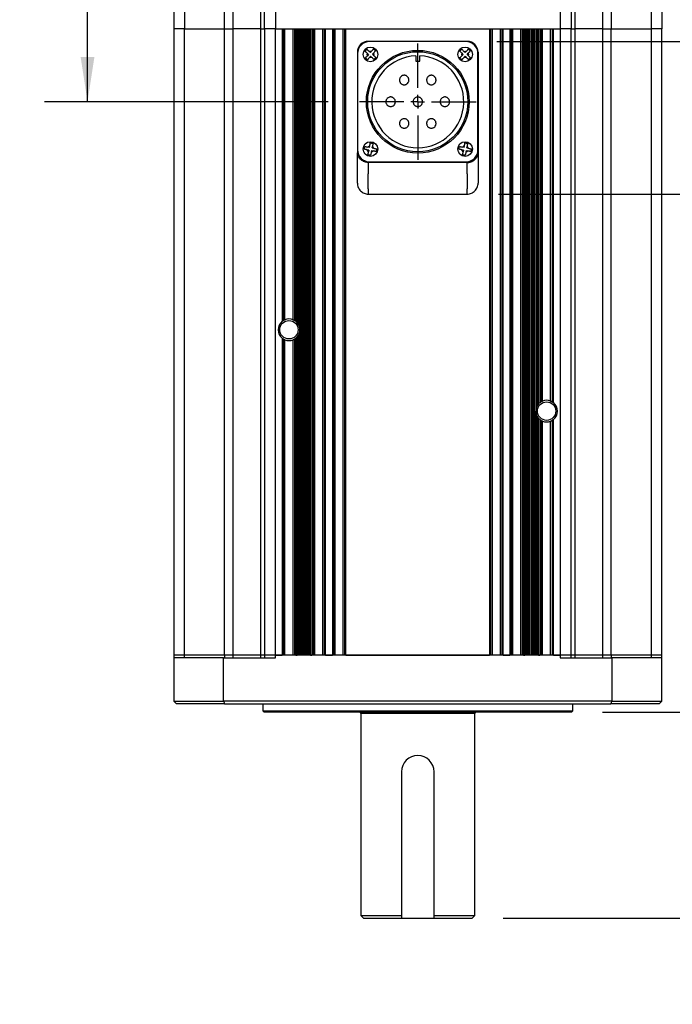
# Model space of a CAD drawing. Header units: millimetres. Extents: x 0 to 1397, y 0 to 1080.
# Tile 12 of 31: x 259 to 500, y 517 to 880. Entities that reach past the tile are written whole.
import ezdxf

# ---------------------------------------------------------------- set-up
doc = ezdxf.new("R2010")
doc.units = ezdxf.units.MM
doc.header["$LTSCALE"] = 5
doc.linetypes.add('CENTERX2', pattern=[20.32, 12.7, -2.54, 2.54, -2.54])
doc.layers.add('CENTER', color=40, linetype='CENTERX2')
doc.layers.add('DIMENSIONS', color=140, linetype='Continuous', lineweight=25)
doc.styles.add('SLDTEXTSTYLE0', font='TXT', dxfattribs={"width": 0.7})
doc.dimstyles.new('SLDDIMSTYLE0', dxfattribs={"dimtxt": 10.790039, "dimasz": 16.51, "dimexe": 0, "dimexo": 0.0625, "dimgap": 2.69751, "dimtad": 0, "dimtih": 1, "dimtoh": 1, "dimrnd": 1e-09, "dimzin": 4, "dimdsep": 46, "dimtxsty": 'SLDTEXTSTYLE0', "dimsah": 1, "dimcen": 0.09, "dimadec": 0, "dimazin": 1, "dimtfac": 1, "dimtmove": 0, "dimatfit": 0, "dimfxl": 0, "dimfrac": 2, "dimtolj": 1, "dimtzin": 12, "dimarcsym": 0})
doc.dimstyles.new('SLDDIMSTYLE11', dxfattribs={"dimtxt": 10.790039, "dimasz": 16.51, "dimexe": 0, "dimexo": 0.0625, "dimgap": 2.69751, "dimtad": 0, "dimtih": 1, "dimtoh": 1, "dimrnd": 1e-09, "dimzin": 12, "dimdsep": 46, "dimtxsty": 'SLDTEXTSTYLE0', "dimsah": 1, "dimcen": 0.09, "dimadec": 0, "dimazin": 3, "dimtfac": 1, "dimtmove": 0, "dimatfit": 0, "dimfxl": 0, "dimfrac": 2, "dimtolj": 1, "dimtzin": 12, "dimarcsym": 0})
doc.dimstyles.new('SLDDIMSTYLE12', dxfattribs={"dimtxt": 10.790039, "dimasz": 16.51, "dimexe": 0, "dimexo": 0.0625, "dimgap": 2.69751, "dimtad": 0, "dimtih": 1, "dimtoh": 1, "dimrnd": 1e-09, "dimzin": 4, "dimdsep": 46, "dimtxsty": 'SLDTEXTSTYLE0', "dimsah": 1, "dimcen": 0.09, "dimadec": 0, "dimazin": 1, "dimtol": 1, "dimtp": 0.5, "dimtm": 0.5, "dimtfac": 1, "dimtofl": 0, "dimtmove": 0, "dimatfit": 3, "dimfxl": 0, "dimfrac": 2, "dimtolj": 1, "dimarcsym": 0})
doc.dimstyles.new('SLDDIMSTYLE4', dxfattribs={"dimtxt": 10.790039, "dimasz": 16.51, "dimexe": 0, "dimexo": 0.0625, "dimgap": 2.69751, "dimtad": 0, "dimtih": 1, "dimtoh": 1, "dimrnd": 1e-09, "dimzin": 4, "dimdsep": 46, "dimtxsty": 'SLDTEXTSTYLE0', "dimsah": 1, "dimcen": 0.09, "dimadec": 0, "dimazin": 1, "dimtfac": 1, "dimtofl": 0, "dimtmove": 0, "dimatfit": 3, "dimfxl": 0, "dimfrac": 2, "dimtolj": 1, "dimtzin": 12, "dimarcsym": 0})

# ---------------------------------------------------------------- blocks, each defined once
blk = doc.blocks.new('_D_17')
at = {"layer": 'DIMENSIONS'}
for p, q in [((524.47, 624.57), (524.47, 656.32)), ((474.39, 624.57), (540.35, 624.57)), ((508.44, 586.57), (504.82, 586.57)), ((504.82, 586.57), (504.82, 569.42)), ((540.5, 586.57), (544.13, 586.57)), ((544.13, 586.57), (544.13, 569.42)), ((504.82, 569.42), (508.44, 569.42)), ((544.13, 569.42), (540.5, 569.42)), ((437.74, 548.57), (540.35, 548.57)), ((524.47, 548.57), (524.47, 516.82))]:
    blk.add_line(p, q, dxfattribs=at)
for points in [[(524.47, 624.57), (527.01, 641.08), (521.93, 641.08)], [(524.47, 548.57), (521.93, 532.06), (527.01, 532.06)]]:
    blk.add_solid(points, dxfattribs=at)
at = {"layer": 'DIMENSIONS', "char_height": 10.583, "attachment_point": 1, "style": 'SLDTEXTSTYLE0'}
for s, insert in [('76.00', (503.95, 602.63)), ('2.99', (508.44, 583.06))]:
    blk.add_mtext(s, dxfattribs=dict(at, insert=insert))
blk = doc.blocks.new('_D_18')
at = {"layer": 'DIMENSIONS'}
for p, q in [((463.24, 984.47), (614.22, 984.47)), ((598.35, 984.47), (598.35, 786.08)), ((556.03, 766.52), (552.4, 766.52)), ((552.4, 766.52), (552.4, 749.37)), ((640.67, 766.52), (644.3, 766.52)), ((644.3, 766.52), (644.3, 749.37)), ((552.4, 749.37), (556.03, 749.37)), ((644.3, 749.37), (640.67, 749.37)), ((598.35, 548.57), (598.35, 746.95)), ((437.74, 548.57), (614.22, 548.57))]:
    blk.add_line(p, q, dxfattribs=at)
for points in [[(598.35, 984.47), (595.81, 967.96), (600.89, 967.96)], [(598.35, 548.57), (600.89, 565.08), (595.81, 565.08)]]:
    blk.add_solid(points, dxfattribs=at)
at = {"layer": 'DIMENSIONS', "char_height": 10.583, "attachment_point": 1, "style": 'SLDTEXTSTYLE0'}
for s, insert in [('435.90', (551.54, 782.58)), ('±0.50', (601.55, 782.58)), ('17.16', (556.03, 763.01)), ('±0.02', (597.07, 763.01))]:
    blk.add_mtext(s, dxfattribs=dict(at, insert=insert))
blk = doc.blocks.new('_D_19')
at = {"layer": 'DIMENSIONS'}
for p, q in [((524.47, 871.87), (524.47, 903.62)), ((435.44, 871.87), (540.35, 871.87)), ((508.44, 843.74), (504.82, 843.74)), ((504.82, 843.74), (504.82, 826.59)), ((540.5, 843.74), (544.13, 843.74)), ((544.13, 843.74), (544.13, 826.59)), ((504.82, 826.59), (508.44, 826.59)), ((544.13, 826.59), (540.5, 826.59)), ((435.99, 815.62), (540.35, 815.62)), ((524.47, 815.62), (524.47, 783.87))]:
    blk.add_line(p, q, dxfattribs=at)
for points in [[(524.47, 871.87), (527.01, 888.38), (521.93, 888.38)], [(524.47, 815.62), (521.93, 799.11), (527.01, 799.11)]]:
    blk.add_solid(points, dxfattribs=at)
at = {"layer": 'DIMENSIONS', "char_height": 10.583, "attachment_point": 1, "style": 'SLDTEXTSTYLE0'}
for s, insert in [('56.25', (503.95, 859.8)), ('2.21', (508.44, 840.24))]:
    blk.add_mtext(s, dxfattribs=dict(at, insert=insert))
blk = doc.blocks.new('_D_22')
at = {"layer": 'DIMENSIONS'}
for p, q in [((376.4, 955.47), (268.6, 955.47)), ((284.47, 955.47), (284.47, 922.13)), ((268.44, 902.57), (264.82, 902.57)), ((264.82, 902.57), (264.82, 885.42)), ((300.5, 902.57), (304.13, 902.57)), ((304.13, 902.57), (304.13, 885.42)), ((264.82, 885.42), (268.44, 885.42)), ((284.47, 849.67), (284.47, 883)), ((304.13, 885.42), (300.5, 885.42)), ((373.25, 849.67), (268.6, 849.67))]:
    blk.add_line(p, q, dxfattribs=at)
for points in [[(284.47, 955.47), (281.93, 938.96), (287.01, 938.96)], [(284.47, 849.67), (287.01, 866.18), (281.93, 866.18)]]:
    blk.add_solid(points, dxfattribs=at)
at = {"layer": 'DIMENSIONS', "char_height": 10.583, "attachment_point": 1, "style": 'SLDTEXTSTYLE0'}
for s, insert in [('105.80', (259.46, 918.63)), ('4.17', (268.44, 899.06))]:
    blk.add_mtext(s, dxfattribs=dict(at, insert=insert))
blk = doc.blocks.new('SW_CENTERMARKSYMBOL_5')
at = {"layer": 'CENTER', "color": 0}
for p, q in [((0, 5.08), (0, 21.49)), ((-5.08, 0), (-21.49, 0)), ((0, 0), (-2.54, 0)), ((0, 0), (0, 2.54)), ((0, 0), (0, -2.54)), ((0, 0), (2.54, 0)), ((5.08, 0), (21.49, 0)), ((0, -5.08), (0, -21.49))]:
    blk.add_line(p, q, dxfattribs=at)

msp = doc.modelspace()

# ---------------------------------------------------------------- linework, layer by layer
for p, q in [((316.235, 883.269), (316.235, 876.569)), ((320.235, 883.269), (320.235, 876.569)), ((334.947, 876.569), (334.947, 883.269)), ((337.997, 883.269), (337.997, 876.569)), ((348.323, 876.569), (348.323, 883.269)), ((349.735, 876.569), (349.735, 883.269)), ((353.735, 883.269), (353.735, 876.569)), ((458.735, 883.269), (458.735, 876.569)), ((462.735, 883.269), (462.735, 876.569)), ((464.147, 883.269), (464.147, 876.569)), ((474.474, 876.569), (474.474, 883.269)), ((477.523, 883.269), (477.523, 876.569)), ((492.235, 883.269), (492.235, 876.569)), ((496.235, 883.269), (496.235, 876.569)), ((316.235, 876.569), (316.235, 645.569)), ((320.235, 876.569), (316.235, 876.569)), ((320.235, 645.569), (320.235, 876.569)), ((320.235, 876.569), (334.947, 876.569)), ((334.947, 645.569), (334.947, 876.569)), ((334.947, 876.569), (337.997, 876.569)), ((337.997, 876.569), (337.997, 645.569)), ((348.323, 876.569), (337.997, 876.569)), ((348.323, 645.569), (348.323, 876.569)), ((348.323, 876.569), (349.735, 876.569)), ((349.735, 876.569), (349.735, 645.569)), ((353.735, 876.569), (349.735, 876.569)), ((353.735, 645.569), (353.735, 876.569)), ((353.735, 876.569), (356.235, 876.569)), ((353.735, 876.569), (458.735, 876.569)), ((356.235, 876.569), (356.235, 768.691)), ((356.735, 769.033), (356.735, 876.569)), ((357.235, 769.277), (357.235, 876.569)), ((360.235, 769.277), (360.235, 876.569)), ((360.735, 876.569), (360.735, 769.033)), ((361.235, 768.691), (361.235, 876.569)), ((361.235, 876.569), (361.735, 876.569)), ((361.735, 768.215), (361.735, 876.569)), ((362.235, 767.505), (362.235, 876.569)), ((362.735, 765.569), (362.735, 876.569)), ((363.235, 645.569), (363.235, 876.569)), ((363.735, 645.569), (363.735, 876.569)), ((364.235, 645.569), (364.235, 876.569)), ((364.735, 645.569), (364.735, 876.569)), ((365.235, 645.569), (365.235, 876.569)), ((365.735, 645.569), (365.735, 876.569)), ((366.235, 645.569), (366.235, 876.569)), ((366.735, 645.569), (366.735, 876.569)), ((366.735, 876.569), (367.235, 876.569)), ((367.235, 876.569), (367.235, 645.569)), ((367.735, 645.569), (367.735, 876.569)), ((368.235, 645.569), (368.235, 876.569)), ((371.235, 645.569), (371.235, 876.569)), ((371.735, 876.569), (371.735, 645.569)), ((372.235, 645.569), (372.235, 876.569)), ((372.235, 876.569), (374.735, 876.569)), ((374.735, 876.569), (374.735, 645.569)), ((375.235, 645.569), (375.235, 876.569)), ((375.735, 645.569), (375.735, 876.569)), ((378.735, 645.569), (378.735, 876.569)), ((379.235, 876.569), (379.235, 645.569)), ((379.735, 876.569), (432.735, 876.569)), ((379.735, 645.569), (379.735, 876.569)), ((432.735, 876.569), (432.735, 645.569)), ((433.235, 645.569), (433.235, 876.569)), ((433.735, 645.569), (433.735, 876.569)), ((436.735, 645.569), (436.735, 876.569)), ((437.235, 876.569), (437.235, 645.569)), ((437.735, 645.569), (437.735, 876.569)), ((437.735, 876.569), (440.235, 876.569)), ((440.235, 876.569), (440.235, 645.569)), ((440.735, 645.569), (440.735, 876.569)), ((441.235, 645.569), (441.235, 876.569)), ((444.235, 645.569), (444.235, 876.569)), ((444.735, 876.569), (444.735, 645.569)), ((445.235, 876.569), (445.735, 876.569)), ((445.235, 645.569), (445.235, 876.569)), ((445.735, 645.569), (445.735, 876.569)), ((446.235, 645.569), (446.235, 876.569)), ((446.735, 645.569), (446.735, 876.569)), ((447.235, 645.569), (447.235, 876.569)), ((447.735, 645.569), (447.735, 876.569)), ((448.235, 645.569), (448.235, 876.569)), ((448.735, 645.569), (448.735, 876.569)), ((449.235, 645.569), (449.235, 876.569)), ((449.735, 876.569), (449.735, 735.569)), ((450.235, 876.569), (450.235, 737.505)), ((450.735, 738.215), (450.735, 876.569)), ((450.735, 876.569), (451.235, 876.569)), ((451.235, 876.569), (451.235, 738.691)), ((451.735, 739.033), (451.735, 876.569)), ((452.235, 739.277), (452.235, 876.569)), ((455.235, 739.277), (455.235, 876.569)), ((455.735, 876.569), (455.735, 739.033)), ((456.235, 738.691), (456.235, 876.569)), ((456.235, 876.569), (458.735, 876.569)), ((458.735, 876.569), (458.735, 645.569)), ((462.735, 876.569), (458.735, 876.569)), ((462.735, 645.569), (462.735, 876.569)), ((462.735, 876.569), (464.147, 876.569)), ((464.147, 876.569), (464.147, 645.569)), ((474.474, 876.569), (464.147, 876.569)), ((474.474, 645.569), (474.474, 876.569)), ((474.474, 876.569), (477.523, 876.569)), ((477.523, 645.569), (477.523, 876.569)), ((477.523, 876.569), (492.235, 876.569)), ((492.235, 876.569), (492.235, 645.569)), ((496.235, 876.569), (492.235, 876.569)), ((496.235, 645.569), (496.235, 876.569)), ((424.485, 871.919), (387.985, 871.919)), ((387.985, 871.835), (387.985, 871.919)), ((423.935, 871.869), (388.535, 871.869)), ((424.485, 871.835), (424.485, 871.919)), ((383.985, 867.919), (383.985, 830.826)), ((384.069, 867.919), (383.985, 867.919)), ((388.75, 867.825), (388.311, 868.221)), ((388.75, 867.825), (389.146, 868.263)), ((423.679, 867.826), (423.258, 868.24)), ((423.679, 867.826), (424.094, 868.247)), ((428.401, 867.919), (428.485, 867.919)), ((428.485, 867.919), (428.485, 830.826)), ((384.035, 867.369), (384.035, 831.969)), ((388.079, 867.083), (387.641, 867.479)), ((388.079, 867.083), (387.683, 866.645)), ((388.821, 866.413), (388.425, 865.974)), ((388.821, 866.413), (389.259, 866.016)), ((389.491, 867.154), (389.888, 867.593)), ((389.491, 867.154), (389.93, 866.758)), ((405.485, 866.602), (405.485, 864.619)), ((405.485, 864.619), (406.985, 864.619)), ((406.985, 864.619), (406.985, 866.602)), ((422.978, 867.113), (422.557, 867.527)), ((422.978, 867.113), (422.564, 866.692)), ((423.691, 866.412), (423.277, 865.99)), ((423.691, 866.412), (424.112, 865.997)), ((424.392, 867.125), (424.807, 867.546)), ((424.392, 867.125), (424.814, 866.71)), ((428.435, 831.969), (428.435, 867.369)), ((388.198, 831.825), (387.618, 831.94)), ((388.392, 832.806), (387.812, 832.921)), ((388.198, 831.825), (388.083, 831.246)), ((388.392, 832.806), (388.506, 833.386)), ((389.179, 831.631), (389.064, 831.052)), ((389.179, 831.631), (389.758, 831.517)), ((389.373, 832.612), (389.487, 833.192)), ((389.373, 832.612), (389.952, 832.498)), ((423.098, 831.825), (422.518, 831.94)), ((423.292, 832.806), (422.712, 832.921)), ((423.098, 831.825), (422.983, 831.246)), ((423.292, 832.806), (423.406, 833.386)), ((423.299, 833.312), (423.383, 833.688)), ((424.079, 831.631), (423.964, 831.052)), ((424.079, 831.631), (424.658, 831.517)), ((424.273, 832.612), (424.387, 833.192)), ((424.273, 832.612), (424.852, 832.498)), ((383.985, 830.826), (384.183, 830.826)), ((428.288, 830.826), (428.485, 830.826)), ((387.984, 827.279), (387.984, 827.503)), ((424.487, 827.279), (387.984, 827.279)), ((388.535, 827.469), (423.935, 827.469)), ((387.985, 815.619), (424.485, 815.619)), ((361.735, 645.569), (361.735, 762.923)), ((362.235, 645.569), (362.235, 763.632)), ((362.735, 645.569), (362.735, 765.569)), ((356.235, 762.446), (356.235, 645.569)), ((356.735, 645.569), (356.735, 762.105)), ((357.235, 645.569), (357.235, 761.861)), ((360.235, 645.569), (360.235, 761.861)), ((360.735, 762.105), (360.735, 645.569)), ((361.235, 645.569), (361.235, 762.446)), ((449.735, 645.569), (449.735, 735.569)), ((450.235, 645.569), (450.235, 733.632)), ((450.735, 645.569), (450.735, 732.923)), ((451.235, 732.446), (451.235, 645.569)), ((451.735, 645.569), (451.735, 732.105)), ((452.235, 645.569), (452.235, 731.861)), ((455.235, 645.569), (455.235, 731.861)), ((455.735, 732.105), (455.735, 645.569)), ((456.235, 645.569), (456.235, 732.446)), ((316.235, 645.569), (316.235, 644.569)), ((320.235, 645.569), (316.235, 645.569)), ((316.235, 644.569), (316.235, 628.569)), ((334.646, 644.569), (316.235, 644.569)), ((320.235, 644.569), (320.235, 645.569)), ((334.947, 645.569), (320.235, 645.569)), ((334.646, 628.569), (334.646, 644.569)), ((334.646, 644.569), (353.735, 644.569)), ((334.947, 645.569), (334.947, 644.569)), ((337.997, 645.569), (334.947, 645.569)), ((337.997, 645.569), (337.997, 644.569)), ((348.323, 645.569), (337.997, 645.569)), ((348.323, 644.569), (348.323, 645.569)), ((349.735, 645.569), (348.323, 645.569)), ((349.735, 645.569), (349.735, 644.569)), ((353.735, 645.569), (349.735, 645.569)), ((353.735, 644.569), (353.735, 645.569)), ((458.735, 645.569), (353.735, 645.569)), ((353.735, 645.569), (356.235, 645.569)), ((361.235, 645.569), (361.735, 645.569)), ((366.735, 645.569), (367.235, 645.569)), ((372.235, 645.569), (374.735, 645.569)), ((379.735, 645.569), (432.735, 645.569)), ((437.735, 645.569), (440.235, 645.569)), ((445.235, 645.569), (445.735, 645.569)), ((450.735, 645.569), (451.235, 645.569)), ((456.235, 645.569), (458.735, 645.569)), ((458.735, 645.569), (458.735, 644.569)), ((462.735, 645.569), (458.735, 645.569)), ((458.735, 644.569), (477.824, 644.569)), ((462.735, 644.569), (462.735, 645.569)), ((464.147, 645.569), (462.735, 645.569)), ((464.147, 645.569), (464.147, 644.569)), ((474.474, 645.569), (464.147, 645.569)), ((474.474, 644.569), (474.474, 645.569)), ((477.523, 645.569), (474.474, 645.569)), ((477.523, 645.569), (477.523, 644.569)), ((492.235, 645.569), (477.523, 645.569)), ((496.235, 644.569), (477.824, 644.569)), ((477.824, 644.569), (477.824, 628.569)), ((492.235, 645.569), (492.235, 644.569)), ((496.235, 645.569), (492.235, 645.569)), ((496.235, 644.569), (496.235, 645.569)), ((496.235, 628.569), (496.235, 644.569)), ((316.235, 628.569), (334.646, 628.569)), ((477.824, 628.569), (334.646, 628.569)), ((477.824, 628.569), (496.235, 628.569)), ((334.996, 627.569), (317.235, 627.569)), ((334.996, 627.569), (477.474, 627.569)), ((349.085, 627.569), (349.085, 625.069)), ((349.085, 625.069), (349.585, 624.569)), ((349.085, 625.069), (463.385, 625.069)), ((462.885, 624.569), (349.585, 624.569)), ((462.885, 624.569), (463.385, 625.069)), ((463.385, 625.069), (463.385, 627.569)), ((495.235, 627.569), (477.474, 627.569)), ((385.235, 624.003), (385.235, 549.569)), ((427.235, 624.003), (385.235, 624.003)), ((427.235, 549.569), (427.235, 624.003)), ((400.235, 602.569), (400.235, 548.569)), ((412.235, 548.569), (412.235, 602.569)), ((385.235, 549.569), (386.235, 548.569)), ((385.235, 549.569), (400.235, 549.569)), ((386.235, 548.569), (400.235, 548.569)), ((400.235, 548.569), (412.235, 548.569)), ((412.235, 549.569), (427.235, 549.569)), ((412.235, 548.569), (426.235, 548.569)), ((426.235, 548.569), (427.235, 549.569))]:
    msp.add_line(p, q)
for centre, radius in [((388.785, 867.119), 2.7), ((406.235, 849.669), 18.95), ((406.235, 849.669), 18.45), ((423.685, 867.119), 2.7), ((388.785, 832.219), 2.7), ((423.685, 832.219), 2.7), ((358.735, 765.569), 3.4), ((453.735, 735.569), 3.4)]:
    msp.add_circle(centre, radius)
for centre, radius, start, end in [((387.985, 867.919), 4, 90, 180), ((388.535, 867.369), 4.5, 90, 180), ((423.935, 867.369), 4.5, 0, 90), ((424.485, 867.919), 4, 0, 90), ((406.235, 849.669), 16.95, 92.53604, 87.46396), ((388.535, 831.969), 4.5, 180, 270), ((423.935, 831.969), 4.5, 270, 0), ((358.735, 765.569), 4, 128.68219, 231.31781), ((358.735, 765.569), 4, 67.97569, 112.02431), ((358.735, 765.569), 4, 41.40962, 51.31781), ((358.735, 765.569), 4, 28.95502, 41.40962), ((358.735, 765.569), 4, 0, 28.95502), ((358.735, 765.569), 4, 308.68219, 318.59038), ((358.735, 765.569), 4, 318.59038, 331.04498), ((358.735, 765.569), 4, 331.04498, 0), ((358.735, 765.569), 4, 247.97569, 292.02431), ((453.735, 735.569), 4, 151.04498, 180), ((453.735, 735.569), 4, 138.59038, 151.04498), ((453.735, 735.569), 4, 128.68219, 138.59038), ((453.735, 735.569), 4, 67.97569, 112.02431), ((453.735, 735.569), 4, 308.68219, 51.31781), ((453.735, 735.569), 4, 180, 208.95502), ((453.735, 735.569), 4, 208.95502, 221.40962), ((453.735, 735.569), 4, 221.40962, 231.31781), ((453.735, 735.569), 4, 247.97569, 292.02431), ((384.635, 624.003), 0.6, 0, 70.52878), ((427.835, 624.003), 0.6, 109.47122, 180), ((406.235, 602.569), 6, 0, 180)]:
    msp.add_arc(centre, radius, start, end)
for points, knots in [([(386.781, 868.257), (386.891, 868.379), (387.003, 868.502), (387.227, 868.75), (387.341, 868.876), (387.451, 868.998)], [0, 0, 0, 0, 0.5, 0.5, 1, 1, 1, 1]), ([(387.641, 867.479), (387.48, 867.625), (387.32, 867.77), (387.1, 867.969), (387.028, 868.033), (386.897, 868.152), (386.836, 868.207), (386.781, 868.257)], [0, 0, 0, 0, 0.5, 0.5, 0.75, 0.75, 1, 1, 1, 1]), ([(387.451, 868.998), (387.507, 868.949), (387.567, 868.894), (387.698, 868.775), (387.769, 868.711), (387.991, 868.511), (388.15, 868.367), (388.311, 868.221)], [0, 0, 0, 0, 0.25, 0.25, 0.5, 0.5, 1, 1, 1, 1]), ([(389.146, 868.263), (389.291, 868.424), (389.436, 868.584), (389.635, 868.804), (389.7, 868.876), (389.818, 869.007), (389.873, 869.068), (389.923, 869.123)], [0, 0, 0, 0, 0.5, 0.5, 0.75, 0.75, 1, 1, 1, 1]), ([(390.665, 868.453), (390.615, 868.397), (390.56, 868.337), (390.442, 868.206), (390.377, 868.135), (390.178, 867.913), (390.033, 867.754), (389.888, 867.593)], [0, 0, 0, 0, 0.25, 0.25, 0.5, 0.5, 1, 1, 1, 1]), ([(389.923, 869.123), (390.045, 869.013), (390.169, 868.901), (390.419, 868.675), (390.543, 868.563), (390.665, 868.453)], [0, 0, 0, 0, 0.5, 0.5, 1, 1, 1, 1]), ([(421.731, 868.34), (421.846, 868.457), (421.963, 868.576), (422.2, 868.817), (422.317, 868.936), (422.432, 869.053)], [0, 0, 0, 0, 0.5, 0.5, 1, 1, 1, 1]), ([(422.557, 867.527), (422.402, 867.679), (422.248, 867.831), (422.037, 868.039), (421.968, 868.106), (421.842, 868.231), (421.784, 868.288), (421.731, 868.34)], [0, 0, 0, 0, 0.5, 0.5, 0.75, 0.75, 1, 1, 1, 1]), ([(422.432, 869.053), (422.485, 869.001), (422.543, 868.944), (422.669, 868.82), (422.737, 868.752), (422.95, 868.543), (423.103, 868.392), (423.258, 868.24)], [0, 0, 0, 0, 0.25, 0.25, 0.5, 0.5, 1, 1, 1, 1]), ([(424.094, 868.247), (424.246, 868.402), (424.397, 868.556), (424.605, 868.767), (424.673, 868.836), (424.797, 868.962), (424.854, 869.02), (424.907, 869.073)], [0, 0, 0, 0, 0.5, 0.5, 0.75, 0.75, 1, 1, 1, 1]), ([(425.62, 868.372), (425.567, 868.319), (425.51, 868.261), (425.386, 868.135), (425.319, 868.067), (425.11, 867.854), (424.959, 867.701), (424.807, 867.546)], [0, 0, 0, 0, 0.25, 0.25, 0.5, 0.5, 1, 1, 1, 1]), ([(424.907, 869.073), (425.024, 868.958), (425.143, 868.841), (425.381, 868.607), (425.502, 868.488), (425.62, 868.372)], [0, 0, 0, 0, 0.5, 0.5, 1, 1, 1, 1]), ([(386.906, 865.785), (386.955, 865.84), (387.01, 865.901), (387.129, 866.032), (387.193, 866.103), (387.393, 866.324), (387.537, 866.484), (387.683, 866.645)], [0, 0, 0, 0, 0.25, 0.25, 0.5, 0.5, 1, 1, 1, 1]), ([(387.647, 865.114), (387.525, 865.225), (387.402, 865.336), (387.151, 865.563), (387.027, 865.675), (386.906, 865.785)], [0, 0, 0, 0, 0.5, 0.5, 1, 1, 1, 1]), ([(388.425, 865.974), (388.279, 865.813), (388.134, 865.653), (387.935, 865.433), (387.871, 865.362), (387.752, 865.23), (387.697, 865.17), (387.647, 865.114)], [0, 0, 0, 0, 0.5, 0.5, 0.75, 0.75, 1, 1, 1, 1]), ([(390.119, 865.239), (390.064, 865.289), (390.003, 865.344), (389.872, 865.462), (389.801, 865.527), (389.58, 865.726), (389.42, 865.871), (389.259, 866.016)], [0, 0, 0, 0, 0.25, 0.25, 0.5, 0.5, 1, 1, 1, 1]), ([(389.93, 866.758), (390.091, 866.613), (390.251, 866.468), (390.471, 866.269), (390.542, 866.204), (390.674, 866.086), (390.734, 866.031), (390.79, 865.981)], [0, 0, 0, 0, 0.5, 0.5, 0.75, 0.75, 1, 1, 1, 1]), ([(390.79, 865.981), (390.679, 865.858), (390.568, 865.735), (390.343, 865.487), (390.23, 865.361), (390.119, 865.239)], [0, 0, 0, 0, 0.5, 0.5, 1, 1, 1, 1]), ([(421.751, 865.865), (421.803, 865.918), (421.86, 865.977), (421.984, 866.102), (422.052, 866.171), (422.261, 866.383), (422.412, 866.537), (422.564, 866.692)], [0, 0, 0, 0, 0.25, 0.25, 0.5, 0.5, 1, 1, 1, 1]), ([(422.464, 865.164), (422.346, 865.28), (422.228, 865.396), (421.989, 865.631), (421.868, 865.75), (421.751, 865.865)], [0, 0, 0, 0, 0.5, 0.5, 1, 1, 1, 1]), ([(423.277, 865.99), (423.125, 865.836), (422.973, 865.682), (422.765, 865.47), (422.698, 865.402), (422.573, 865.275), (422.516, 865.217), (422.464, 865.164)], [0, 0, 0, 0, 0.5, 0.5, 0.75, 0.75, 1, 1, 1, 1]), ([(424.939, 865.184), (424.886, 865.237), (424.827, 865.294), (424.702, 865.418), (424.633, 865.485), (424.421, 865.694), (424.267, 865.845), (424.112, 865.997)], [0, 0, 0, 0, 0.25, 0.25, 0.5, 0.5, 1, 1, 1, 1]), ([(424.814, 866.71), (424.968, 866.558), (425.122, 866.407), (425.334, 866.199), (425.402, 866.131), (425.529, 866.007), (425.587, 865.95), (425.64, 865.897)], [0, 0, 0, 0, 0.5, 0.5, 0.75, 0.75, 1, 1, 1, 1]), ([(425.64, 865.897), (425.525, 865.78), (425.408, 865.661), (425.171, 865.421), (425.054, 865.302), (424.939, 865.184)], [0, 0, 0, 0, 0.5, 0.5, 1, 1, 1, 1]), ([(399.485, 857.669), (399.485, 857.784), (399.497, 857.898), (399.541, 858.123), (399.575, 858.234), (399.706, 858.551), (399.837, 858.746), (400.159, 859.068), (400.354, 859.198), (400.671, 859.329), (400.782, 859.363), (401.006, 859.408), (401.12, 859.419), (401.349, 859.419), (401.465, 859.407), (401.688, 859.363), (401.797, 859.33), (402.011, 859.242), (402.112, 859.188), (402.301, 859.061), (402.391, 858.988), (402.553, 858.826), (402.626, 858.738), (402.753, 858.548), (402.808, 858.445), (402.939, 858.129), (402.985, 857.9), (402.985, 857.553), (402.974, 857.439), (402.929, 857.214), (402.895, 857.103), (402.764, 856.787), (402.633, 856.592), (402.311, 856.27), (402.116, 856.139), (401.8, 856.008), (401.688, 855.975), (401.464, 855.93), (401.351, 855.919), (401.121, 855.919), (401.006, 855.93), (400.782, 855.975), (400.673, 856.008), (400.46, 856.096), (400.359, 856.15), (400.169, 856.276), (400.079, 856.35), (399.917, 856.512), (399.845, 856.6), (399.718, 856.79), (399.663, 856.893), (399.531, 857.209), (399.485, 857.438), (399.485, 857.669)], [0, 0, 0, 0, 0.03125, 0.03125, 0.0625, 0.0625, 0.125, 0.125, 0.1875, 0.1875, 0.21875, 0.21875, 0.25, 0.25, 0.28125, 0.28125, 0.3125, 0.3125, 0.34375, 0.34375, 0.375, 0.375, 0.40625, 0.40625, 0.4375, 0.4375, 0.5, 0.5, 0.53125, 0.53125, 0.5625, 0.5625, 0.625, 0.625, 0.6875, 0.6875, 0.71875, 0.71875, 0.75, 0.75, 0.78125, 0.78125, 0.8125, 0.8125, 0.84375, 0.84375, 0.875, 0.875, 0.90625, 0.90625, 0.9375, 0.9375, 1, 1, 1, 1]), ([(409.485, 857.669), (409.485, 857.784), (409.497, 857.898), (409.541, 858.123), (409.575, 858.234), (409.706, 858.551), (409.837, 858.746), (410.159, 859.068), (410.354, 859.198), (410.671, 859.329), (410.782, 859.363), (411.006, 859.408), (411.12, 859.419), (411.349, 859.419), (411.465, 859.407), (411.688, 859.363), (411.797, 859.33), (412.011, 859.242), (412.112, 859.188), (412.301, 859.061), (412.391, 858.988), (412.553, 858.826), (412.626, 858.738), (412.753, 858.548), (412.808, 858.445), (412.939, 858.129), (412.985, 857.9), (412.985, 857.553), (412.974, 857.439), (412.929, 857.214), (412.895, 857.103), (412.764, 856.787), (412.633, 856.592), (412.311, 856.27), (412.116, 856.139), (411.8, 856.008), (411.688, 855.975), (411.464, 855.93), (411.351, 855.919), (411.121, 855.919), (411.006, 855.93), (410.782, 855.975), (410.673, 856.008), (410.46, 856.096), (410.359, 856.15), (410.169, 856.276), (410.079, 856.35), (409.917, 856.512), (409.845, 856.6), (409.718, 856.79), (409.663, 856.893), (409.531, 857.209), (409.485, 857.438), (409.485, 857.669)], [0, 0, 0, 0, 0.03125, 0.03125, 0.0625, 0.0625, 0.125, 0.125, 0.1875, 0.1875, 0.21875, 0.21875, 0.25, 0.25, 0.28125, 0.28125, 0.3125, 0.3125, 0.34375, 0.34375, 0.375, 0.375, 0.40625, 0.40625, 0.4375, 0.4375, 0.5, 0.5, 0.53125, 0.53125, 0.5625, 0.5625, 0.625, 0.625, 0.6875, 0.6875, 0.71875, 0.71875, 0.75, 0.75, 0.78125, 0.78125, 0.8125, 0.8125, 0.84375, 0.84375, 0.875, 0.875, 0.90625, 0.90625, 0.9375, 0.9375, 1, 1, 1, 1]), ([(394.485, 849.669), (394.485, 849.784), (394.497, 849.898), (394.541, 850.123), (394.575, 850.234), (394.706, 850.551), (394.837, 850.746), (395.159, 851.068), (395.354, 851.198), (395.671, 851.329), (395.782, 851.363), (396.006, 851.408), (396.12, 851.419), (396.349, 851.419), (396.465, 851.407), (396.688, 851.363), (396.797, 851.33), (397.011, 851.242), (397.112, 851.188), (397.301, 851.061), (397.391, 850.988), (397.553, 850.826), (397.626, 850.738), (397.753, 850.548), (397.808, 850.445), (397.939, 850.129), (397.985, 849.9), (397.985, 849.553), (397.974, 849.439), (397.929, 849.214), (397.895, 849.103), (397.764, 848.787), (397.633, 848.592), (397.311, 848.27), (397.116, 848.139), (396.8, 848.008), (396.688, 847.975), (396.464, 847.93), (396.351, 847.919), (396.121, 847.919), (396.006, 847.93), (395.782, 847.975), (395.673, 848.008), (395.46, 848.096), (395.359, 848.15), (395.169, 848.276), (395.079, 848.35), (394.917, 848.512), (394.845, 848.6), (394.718, 848.79), (394.663, 848.893), (394.531, 849.209), (394.485, 849.438), (394.485, 849.669)], [0, 0, 0, 0, 0.03125, 0.03125, 0.0625, 0.0625, 0.125, 0.125, 0.1875, 0.1875, 0.21875, 0.21875, 0.25, 0.25, 0.28125, 0.28125, 0.3125, 0.3125, 0.34375, 0.34375, 0.375, 0.375, 0.40625, 0.40625, 0.4375, 0.4375, 0.5, 0.5, 0.53125, 0.53125, 0.5625, 0.5625, 0.625, 0.625, 0.6875, 0.6875, 0.71875, 0.71875, 0.75, 0.75, 0.78125, 0.78125, 0.8125, 0.8125, 0.84375, 0.84375, 0.875, 0.875, 0.90625, 0.90625, 0.9375, 0.9375, 1, 1, 1, 1]), ([(404.485, 849.669), (404.485, 849.784), (404.497, 849.898), (404.541, 850.123), (404.575, 850.234), (404.706, 850.551), (404.837, 850.746), (405.159, 851.068), (405.354, 851.198), (405.671, 851.329), (405.782, 851.363), (406.006, 851.408), (406.12, 851.419), (406.349, 851.419), (406.465, 851.407), (406.688, 851.363), (406.797, 851.33), (407.011, 851.242), (407.112, 851.188), (407.301, 851.061), (407.391, 850.988), (407.553, 850.826), (407.626, 850.738), (407.753, 850.548), (407.808, 850.445), (407.939, 850.129), (407.985, 849.9), (407.985, 849.553), (407.974, 849.439), (407.929, 849.214), (407.895, 849.103), (407.764, 848.787), (407.633, 848.592), (407.311, 848.27), (407.116, 848.139), (406.8, 848.008), (406.688, 847.975), (406.464, 847.93), (406.351, 847.919), (406.121, 847.919), (406.006, 847.93), (405.782, 847.975), (405.673, 848.008), (405.46, 848.096), (405.359, 848.15), (405.169, 848.276), (405.079, 848.35), (404.917, 848.512), (404.845, 848.6), (404.718, 848.79), (404.663, 848.893), (404.531, 849.209), (404.485, 849.438), (404.485, 849.669)], [0, 0, 0, 0, 0.03125, 0.03125, 0.0625, 0.0625, 0.125, 0.125, 0.1875, 0.1875, 0.21875, 0.21875, 0.25, 0.25, 0.28125, 0.28125, 0.3125, 0.3125, 0.34375, 0.34375, 0.375, 0.375, 0.40625, 0.40625, 0.4375, 0.4375, 0.5, 0.5, 0.53125, 0.53125, 0.5625, 0.5625, 0.625, 0.625, 0.6875, 0.6875, 0.71875, 0.71875, 0.75, 0.75, 0.78125, 0.78125, 0.8125, 0.8125, 0.84375, 0.84375, 0.875, 0.875, 0.90625, 0.90625, 0.9375, 0.9375, 1, 1, 1, 1]), ([(414.485, 849.669), (414.485, 849.784), (414.497, 849.898), (414.541, 850.123), (414.575, 850.234), (414.706, 850.551), (414.837, 850.746), (415.159, 851.068), (415.354, 851.198), (415.671, 851.329), (415.782, 851.363), (416.006, 851.408), (416.12, 851.419), (416.349, 851.419), (416.465, 851.407), (416.688, 851.363), (416.797, 851.33), (417.011, 851.242), (417.112, 851.188), (417.301, 851.061), (417.391, 850.988), (417.553, 850.826), (417.626, 850.738), (417.753, 850.548), (417.808, 850.445), (417.939, 850.129), (417.985, 849.9), (417.985, 849.553), (417.974, 849.439), (417.929, 849.214), (417.895, 849.103), (417.764, 848.787), (417.633, 848.592), (417.311, 848.27), (417.116, 848.139), (416.8, 848.008), (416.688, 847.975), (416.464, 847.93), (416.351, 847.919), (416.121, 847.919), (416.006, 847.93), (415.782, 847.975), (415.673, 848.008), (415.46, 848.096), (415.359, 848.15), (415.169, 848.276), (415.079, 848.35), (414.917, 848.512), (414.845, 848.6), (414.718, 848.79), (414.663, 848.893), (414.531, 849.209), (414.485, 849.438), (414.485, 849.669)], [0, 0, 0, 0, 0.03125, 0.03125, 0.0625, 0.0625, 0.125, 0.125, 0.1875, 0.1875, 0.21875, 0.21875, 0.25, 0.25, 0.28125, 0.28125, 0.3125, 0.3125, 0.34375, 0.34375, 0.375, 0.375, 0.40625, 0.40625, 0.4375, 0.4375, 0.5, 0.5, 0.53125, 0.53125, 0.5625, 0.5625, 0.625, 0.625, 0.6875, 0.6875, 0.71875, 0.71875, 0.75, 0.75, 0.78125, 0.78125, 0.8125, 0.8125, 0.84375, 0.84375, 0.875, 0.875, 0.90625, 0.90625, 0.9375, 0.9375, 1, 1, 1, 1]), ([(399.485, 841.669), (399.485, 841.784), (399.497, 841.898), (399.541, 842.123), (399.575, 842.234), (399.706, 842.551), (399.837, 842.746), (400.159, 843.068), (400.354, 843.198), (400.671, 843.329), (400.782, 843.363), (401.006, 843.408), (401.12, 843.419), (401.349, 843.419), (401.465, 843.407), (401.688, 843.363), (401.797, 843.33), (402.011, 843.242), (402.112, 843.188), (402.301, 843.061), (402.391, 842.988), (402.553, 842.826), (402.626, 842.738), (402.753, 842.548), (402.808, 842.445), (402.939, 842.129), (402.985, 841.9), (402.985, 841.553), (402.974, 841.439), (402.929, 841.214), (402.895, 841.103), (402.764, 840.787), (402.633, 840.592), (402.311, 840.27), (402.116, 840.139), (401.8, 840.008), (401.688, 839.975), (401.464, 839.93), (401.351, 839.919), (401.121, 839.919), (401.006, 839.93), (400.782, 839.975), (400.673, 840.008), (400.46, 840.096), (400.359, 840.15), (400.169, 840.276), (400.079, 840.35), (399.917, 840.512), (399.845, 840.6), (399.718, 840.79), (399.663, 840.893), (399.531, 841.209), (399.485, 841.438), (399.485, 841.669)], [0, 0, 0, 0, 0.03125, 0.03125, 0.0625, 0.0625, 0.125, 0.125, 0.1875, 0.1875, 0.21875, 0.21875, 0.25, 0.25, 0.28125, 0.28125, 0.3125, 0.3125, 0.34375, 0.34375, 0.375, 0.375, 0.40625, 0.40625, 0.4375, 0.4375, 0.5, 0.5, 0.53125, 0.53125, 0.5625, 0.5625, 0.625, 0.625, 0.6875, 0.6875, 0.71875, 0.71875, 0.75, 0.75, 0.78125, 0.78125, 0.8125, 0.8125, 0.84375, 0.84375, 0.875, 0.875, 0.90625, 0.90625, 0.9375, 0.9375, 1, 1, 1, 1]), ([(409.485, 841.669), (409.485, 841.784), (409.497, 841.898), (409.541, 842.123), (409.575, 842.234), (409.706, 842.551), (409.837, 842.746), (410.159, 843.068), (410.354, 843.198), (410.671, 843.329), (410.782, 843.363), (411.006, 843.408), (411.12, 843.419), (411.349, 843.419), (411.465, 843.407), (411.688, 843.363), (411.797, 843.33), (412.011, 843.242), (412.112, 843.188), (412.301, 843.061), (412.391, 842.988), (412.553, 842.826), (412.626, 842.738), (412.753, 842.548), (412.808, 842.445), (412.939, 842.129), (412.985, 841.9), (412.985, 841.553), (412.974, 841.439), (412.929, 841.214), (412.895, 841.103), (412.764, 840.787), (412.633, 840.592), (412.311, 840.27), (412.116, 840.139), (411.8, 840.008), (411.688, 839.975), (411.464, 839.93), (411.351, 839.919), (411.121, 839.919), (411.006, 839.93), (410.782, 839.975), (410.673, 840.008), (410.46, 840.096), (410.359, 840.15), (410.169, 840.276), (410.079, 840.35), (409.917, 840.512), (409.845, 840.6), (409.718, 840.79), (409.663, 840.893), (409.531, 841.209), (409.485, 841.438), (409.485, 841.669)], [0, 0, 0, 0, 0.03125, 0.03125, 0.0625, 0.0625, 0.125, 0.125, 0.1875, 0.1875, 0.21875, 0.21875, 0.25, 0.25, 0.28125, 0.28125, 0.3125, 0.3125, 0.34375, 0.34375, 0.375, 0.375, 0.40625, 0.40625, 0.4375, 0.4375, 0.5, 0.5, 0.53125, 0.53125, 0.5625, 0.5625, 0.625, 0.625, 0.6875, 0.6875, 0.71875, 0.71875, 0.75, 0.75, 0.78125, 0.78125, 0.8125, 0.8125, 0.84375, 0.84375, 0.875, 0.875, 0.90625, 0.90625, 0.9375, 0.9375, 1, 1, 1, 1]), ([(386.481, 832.165), (386.513, 832.327), (386.545, 832.49), (386.61, 832.818), (386.643, 832.984), (386.675, 833.146)], [0, 0, 0, 0, 0.5, 0.5, 1, 1, 1, 1]), ([(387.618, 831.94), (387.405, 831.982), (387.194, 832.024), (386.902, 832.081), (386.808, 832.1), (386.634, 832.135), (386.554, 832.15), (386.481, 832.165)], [0, 0, 0, 0, 0.5, 0.5, 0.75, 0.75, 1, 1, 1, 1]), ([(386.675, 833.146), (386.748, 833.131), (386.828, 833.116), (387.001, 833.081), (387.096, 833.063), (387.388, 833.005), (387.599, 832.963), (387.812, 832.921)], [0, 0, 0, 0, 0.25, 0.25, 0.5, 0.5, 1, 1, 1, 1]), ([(388.506, 833.386), (388.548, 833.599), (388.59, 833.81), (388.648, 834.102), (388.667, 834.196), (388.701, 834.37), (388.717, 834.45), (388.731, 834.523)], [0, 0, 0, 0, 0.5, 0.5, 0.75, 0.75, 1, 1, 1, 1]), ([(388.731, 834.523), (388.893, 834.491), (389.056, 834.459), (389.387, 834.393), (389.551, 834.361), (389.712, 834.329)], [0, 0, 0, 0, 0.5, 0.5, 1, 1, 1, 1]), ([(389.712, 834.329), (389.698, 834.256), (389.682, 834.176), (389.648, 834.003), (389.629, 833.908), (389.571, 833.616), (389.529, 833.405), (389.487, 833.192)], [0, 0, 0, 0, 0.25, 0.25, 0.5, 0.5, 1, 1, 1, 1]), ([(390.895, 831.292), (390.822, 831.306), (390.742, 831.322), (390.569, 831.356), (390.475, 831.375), (390.182, 831.433), (389.971, 831.475), (389.758, 831.517)], [0, 0, 0, 0, 0.25, 0.25, 0.5, 0.5, 1, 1, 1, 1]), ([(389.952, 832.498), (390.165, 832.456), (390.377, 832.414), (390.668, 832.356), (390.762, 832.337), (390.936, 832.303), (391.017, 832.287), (391.089, 832.273)], [0, 0, 0, 0, 0.5, 0.5, 0.75, 0.75, 1, 1, 1, 1]), ([(391.089, 832.273), (391.057, 832.111), (391.025, 831.948), (390.96, 831.62), (390.927, 831.453), (390.895, 831.292)], [0, 0, 0, 0, 0.5, 0.5, 1, 1, 1, 1]), ([(421.381, 832.165), (421.413, 832.327), (421.445, 832.49), (421.51, 832.818), (421.543, 832.984), (421.575, 833.146)], [0, 0, 0, 0, 0.5, 0.5, 1, 1, 1, 1]), ([(422.518, 831.94), (422.305, 831.982), (422.094, 832.024), (421.802, 832.081), (421.708, 832.1), (421.534, 832.135), (421.454, 832.15), (421.381, 832.165)], [0, 0, 0, 0, 0.5, 0.5, 0.75, 0.75, 1, 1, 1, 1]), ([(421.575, 833.146), (421.648, 833.131), (421.728, 833.116), (421.901, 833.081), (421.996, 833.063), (422.288, 833.005), (422.499, 832.963), (422.712, 832.921)], [0, 0, 0, 0, 0.25, 0.25, 0.5, 0.5, 1, 1, 1, 1]), ([(423.406, 833.386), (423.448, 833.599), (423.49, 833.81), (423.548, 834.102), (423.567, 834.196), (423.601, 834.37), (423.617, 834.45), (423.631, 834.523)], [0, 0, 0, 0, 0.5, 0.5, 0.75, 0.75, 1, 1, 1, 1]), ([(423.631, 834.523), (423.793, 834.491), (423.956, 834.459), (424.287, 834.393), (424.451, 834.361), (424.612, 834.329)], [0, 0, 0, 0, 0.5, 0.5, 1, 1, 1, 1]), ([(424.612, 834.329), (424.598, 834.256), (424.582, 834.176), (424.548, 834.003), (424.529, 833.908), (424.471, 833.616), (424.429, 833.405), (424.387, 833.192)], [0, 0, 0, 0, 0.25, 0.25, 0.5, 0.5, 1, 1, 1, 1]), ([(425.795, 831.292), (425.722, 831.306), (425.642, 831.322), (425.469, 831.356), (425.375, 831.375), (425.082, 831.433), (424.871, 831.475), (424.658, 831.517)], [0, 0, 0, 0, 0.25, 0.25, 0.5, 0.5, 1, 1, 1, 1]), ([(424.852, 832.498), (425.065, 832.456), (425.277, 832.414), (425.568, 832.356), (425.662, 832.337), (425.836, 832.303), (425.917, 832.287), (425.989, 832.273)], [0, 0, 0, 0, 0.5, 0.5, 0.75, 0.75, 1, 1, 1, 1]), ([(425.989, 832.273), (425.957, 832.111), (425.925, 831.948), (425.86, 831.62), (425.827, 831.453), (425.795, 831.292)], [0, 0, 0, 0, 0.5, 0.5, 1, 1, 1, 1]), ([(387.984, 827.279), (387.504, 827.279), (387.032, 827.36), (386.35, 827.603), (386.132, 827.702), (385.715, 827.938), (385.513, 828.076), (385.136, 828.386), (384.962, 828.557), (384.646, 828.932), (384.502, 829.139), (384.26, 829.578), (384.162, 829.811), (384.024, 830.303), (383.985, 830.565), (383.985, 830.826)], [0, 0, 0, 0, 0.25, 0.25, 0.375, 0.375, 0.5, 0.5, 0.625, 0.625, 0.75, 0.75, 0.875, 0.875, 1, 1, 1, 1]), ([(387.858, 830.109), (387.873, 830.182), (387.888, 830.262), (387.923, 830.435), (387.941, 830.529), (387.999, 830.822), (388.041, 831.033), (388.083, 831.246)], [0, 0, 0, 0, 0.25, 0.25, 0.5, 0.5, 1, 1, 1, 1]), ([(388.839, 829.915), (388.678, 829.946), (388.514, 829.979), (388.183, 830.044), (388.019, 830.077), (387.858, 830.109)], [0, 0, 0, 0, 0.5, 0.5, 1, 1, 1, 1]), ([(389.064, 831.052), (389.022, 830.839), (388.98, 830.627), (388.923, 830.336), (388.904, 830.242), (388.869, 830.068), (388.854, 829.987), (388.839, 829.915)], [0, 0, 0, 0, 0.5, 0.5, 0.75, 0.75, 1, 1, 1, 1]), ([(422.758, 830.109), (422.773, 830.182), (422.788, 830.262), (422.823, 830.435), (422.841, 830.529), (422.899, 830.822), (422.941, 831.033), (422.983, 831.246)], [0, 0, 0, 0, 0.25, 0.25, 0.5, 0.5, 1, 1, 1, 1]), ([(423.739, 829.915), (423.578, 829.946), (423.414, 829.979), (423.083, 830.044), (422.919, 830.077), (422.758, 830.109)], [0, 0, 0, 0, 0.5, 0.5, 1, 1, 1, 1]), ([(423.964, 831.052), (423.922, 830.839), (423.88, 830.627), (423.823, 830.336), (423.804, 830.242), (423.769, 830.068), (423.754, 829.987), (423.739, 829.915)], [0, 0, 0, 0, 0.5, 0.5, 0.75, 0.75, 1, 1, 1, 1]), ([(424.487, 827.279), (424.544, 827.279), (424.606, 827.28), (424.726, 827.285), (424.785, 827.289), (424.963, 827.305), (425.081, 827.32), (425.433, 827.381), (425.667, 827.442), (426.119, 827.602), (426.337, 827.701), (426.756, 827.938), (426.958, 828.076), (427.521, 828.539), (427.848, 828.92), (428.211, 829.578), (428.311, 829.817), (428.448, 830.309), (428.485, 830.564), (428.485, 830.826)], [0, 0, 0, 0, 0.03125, 0.03125, 0.0625, 0.0625, 0.125, 0.125, 0.25, 0.25, 0.375, 0.375, 0.5, 0.5, 0.75, 0.75, 0.875, 0.875, 1, 1, 1, 1]), ([(428.485, 830.826), (428.485, 830.672), (428.485, 830.364), (428.485, 829.911), (428.485, 829.465), (428.485, 829.028), (428.485, 828.597), (428.485, 828.174), (428.485, 827.759), (428.485, 827.352), (428.485, 826.49), (428.485, 825.24), (428.485, 823.728), (428.485, 822.399), (428.485, 821.489), (428.485, 820.889), (428.485, 820.52), (428.485, 820.185), (428.485, 819.881), (428.485, 819.706), (428.485, 819.619)], [0, 0, 0, 0, 0.0278859, 0.0557423, 0.0835776, 0.1114004, 0.1392193, 0.1670428, 0.1948795, 0.2227379, 0.2506266, 0.3751917, 0.499789, 0.6244146, 0.7490547, 0.7992856, 0.8494455, 0.8995845, 0.9497526, 1, 1, 1, 1]), ([(387.984, 827.279), (387.982, 827.119), (387.98, 826.842), (387.976, 826.497), (387.974, 826.28), (387.972, 825.993), (387.97, 825.596), (387.969, 825.054), (387.969, 824.525), (387.97, 824.089), (387.972, 823.758), (387.974, 823.533), (387.976, 823.35), (387.977, 823.209), (387.98, 823.11), (387.981, 823.05), (387.984, 823.023), (387.985, 823.016)], [0, 0, 0, 0, 0.10439464, 0.1808438, 0.22934704, 0.24990407, 0.37386918, 0.49996238, 0.62708013, 0.74984469, 0.81615887, 0.8722795, 0.91820665, 0.95394052, 0.97948157, 0.99483129, 1, 1, 1, 1]), ([(424.485, 823.016), (424.486, 823.02), (424.489, 823.036), (424.489, 823.072), (424.492, 823.132), (424.493, 823.217), (424.495, 823.326), (424.496, 823.459), (424.497, 823.619), (424.499, 823.804), (424.5, 824.102), (424.501, 824.516), (424.502, 825.041), (424.5, 825.58), (424.498, 826.051), (424.493, 826.613), (424.489, 827.001), (424.487, 827.279)], [0, 0, 0, 0, 0.0031259, 0.0123705, 0.0277442, 0.0492484, 0.0768837, 0.1106502, 0.150548, 0.1965772, 0.2487379, 0.3707572, 0.497201, 0.622542, 0.7458235, 0.8178868, 1, 1, 1, 1]), ([(383.985, 819.619), (383.985, 819.095), (384.089, 818.572), (384.49, 817.604), (384.787, 817.161), (385.527, 816.42), (385.971, 816.124), (386.938, 815.723), (387.462, 815.619), (387.985, 815.619)], [0, 0, 0, 0, 0.25, 0.25, 0.5, 0.5, 0.75, 0.75, 1, 1, 1, 1]), ([(387.985, 817.556), (387.984, 817.553), (387.981, 817.54), (387.981, 817.512), (387.979, 817.465), (387.977, 817.399), (387.976, 817.316), (387.975, 817.217), (387.973, 817.102), (387.972, 816.931), (387.971, 816.713), (387.971, 816.45), (387.972, 816.216), (387.975, 816.014), (387.98, 815.818), (387.983, 815.694), (387.985, 815.619)], [0, 0, 0, 0, 0.00394806, 0.01562807, 0.03504862, 0.06221095, 0.09711547, 0.13976236, 0.19015169, 0.2482835, 0.36944357, 0.49629866, 0.64146041, 0.744606, 0.84612307, 1, 1, 1, 1]), ([(424.485, 815.619), (425.009, 815.619), (425.532, 815.723), (426.5, 816.124), (426.943, 816.42), (427.684, 817.161), (427.98, 817.604), (428.381, 818.572), (428.485, 819.095), (428.485, 819.619)], [0, 0, 0, 0, 0.25, 0.25, 0.5, 0.5, 0.75, 0.75, 1, 1, 1, 1]), ([(424.485, 815.619), (424.486, 815.663), (424.489, 815.749), (424.492, 815.882), (424.494, 816.011), (424.496, 816.134), (424.497, 816.249), (424.499, 816.356), (424.499, 816.506), (424.499, 816.707), (424.499, 816.932), (424.497, 817.114), (424.496, 817.243), (424.494, 817.351), (424.493, 817.436), (424.49, 817.498), (424.49, 817.535), (424.486, 817.552), (424.485, 817.556)], [0, 0, 0, 0, 0.092408, 0.1778207, 0.2562383, 0.3276607, 0.3920879, 0.4495198, 0.4999567, 0.6277139, 0.7498404, 0.8161467, 0.8722624, 0.9181876, 0.9539225, 0.9794675, 0.9948238, 1, 1, 1, 1]), ([(356.235, 768.691), (356.292, 768.737), (356.35, 768.78), (356.463, 768.862), (356.518, 768.899), (356.617, 768.962), (356.659, 768.988), (356.719, 769.024), (356.735, 769.033), (356.735, 769.033)], [0, 0, 0, 0, 0.25, 0.25, 0.5, 0.5, 0.75, 0.75, 1, 1, 1, 1]), ([(356.735, 769.033), (356.735, 769.033), (356.796, 769.069), (356.982, 769.166), (357.106, 769.225), (357.235, 769.277)], [0, 0, 0, 0, 0.5, 0.5, 1, 1, 1, 1]), ([(360.235, 769.277), (360.364, 769.225), (360.488, 769.166), (360.628, 769.093), (360.667, 769.072), (360.721, 769.041), (360.735, 769.033), (360.735, 769.033)], [0, 0, 0, 0, 0.5, 0.5, 0.75, 0.75, 1, 1, 1, 1]), ([(360.735, 769.033), (360.735, 769.033), (360.752, 769.023), (360.811, 768.988), (360.853, 768.963), (361, 768.868), (361.121, 768.783), (361.235, 768.691)], [0, 0, 0, 0, 0.25, 0.25, 0.5, 0.5, 1, 1, 1, 1]), ([(356.735, 762.105), (356.735, 762.105), (356.719, 762.114), (356.66, 762.149), (356.617, 762.175), (356.47, 762.27), (356.35, 762.355), (356.235, 762.446)], [0, 0, 0, 0, 0.25, 0.25, 0.5, 0.5, 1, 1, 1, 1]), ([(356.735, 762.105), (356.735, 762.105), (356.796, 762.069), (356.982, 761.972), (357.106, 761.913), (357.235, 761.861)], [0, 0, 0, 0, 0.5, 0.5, 1, 1, 1, 1]), ([(360.235, 761.861), (360.364, 761.913), (360.488, 761.971), (360.628, 762.045), (360.667, 762.066), (360.721, 762.096), (360.735, 762.105), (360.735, 762.105)], [0, 0, 0, 0, 0.5, 0.5, 0.75, 0.75, 1, 1, 1, 1]), ([(361.235, 762.446), (361.178, 762.4), (361.121, 762.357), (361.007, 762.276), (360.952, 762.239), (360.853, 762.175), (360.812, 762.15), (360.752, 762.114), (360.735, 762.105), (360.735, 762.105)], [0, 0, 0, 0, 0.25, 0.25, 0.5, 0.5, 0.75, 0.75, 1, 1, 1, 1]), ([(451.235, 738.691), (451.292, 738.737), (451.35, 738.78), (451.463, 738.862), (451.518, 738.899), (451.617, 738.962), (451.659, 738.988), (451.719, 739.024), (451.735, 739.033), (451.735, 739.033)], [0, 0, 0, 0, 0.25, 0.25, 0.5, 0.5, 0.75, 0.75, 1, 1, 1, 1]), ([(451.735, 739.033), (451.735, 739.033), (451.796, 739.069), (451.982, 739.166), (452.106, 739.225), (452.235, 739.277)], [0, 0, 0, 0, 0.5, 0.5, 1, 1, 1, 1]), ([(455.235, 739.277), (455.364, 739.225), (455.488, 739.166), (455.628, 739.093), (455.667, 739.072), (455.721, 739.041), (455.735, 739.033), (455.735, 739.033)], [0, 0, 0, 0, 0.5, 0.5, 0.75, 0.75, 1, 1, 1, 1]), ([(455.735, 739.033), (455.735, 739.033), (455.752, 739.023), (455.811, 738.988), (455.853, 738.963), (456, 738.868), (456.121, 738.783), (456.235, 738.691)], [0, 0, 0, 0, 0.25, 0.25, 0.5, 0.5, 1, 1, 1, 1]), ([(451.735, 732.105), (451.735, 732.105), (451.719, 732.114), (451.66, 732.149), (451.617, 732.175), (451.47, 732.27), (451.35, 732.355), (451.235, 732.446)], [0, 0, 0, 0, 0.25, 0.25, 0.5, 0.5, 1, 1, 1, 1]), ([(451.735, 732.105), (451.735, 732.105), (451.796, 732.069), (451.982, 731.972), (452.106, 731.913), (452.235, 731.861)], [0, 0, 0, 0, 0.5, 0.5, 1, 1, 1, 1]), ([(455.235, 731.861), (455.364, 731.913), (455.488, 731.971), (455.628, 732.045), (455.667, 732.066), (455.721, 732.096), (455.735, 732.105), (455.735, 732.105)], [0, 0, 0, 0, 0.5, 0.5, 0.75, 0.75, 1, 1, 1, 1]), ([(456.235, 732.446), (456.178, 732.4), (456.121, 732.357), (456.007, 732.276), (455.952, 732.239), (455.853, 732.175), (455.812, 732.15), (455.752, 732.114), (455.735, 732.105), (455.735, 732.105)], [0, 0, 0, 0, 0.25, 0.25, 0.5, 0.5, 0.75, 0.75, 1, 1, 1, 1])]:
    msp.add_open_spline(points, degree=3, knots=knots)
for points in [[(388.311, 868.221), (388.575, 868.335), (388.872, 868.35), (389.146, 868.263)], [(423.258, 868.24), (423.527, 868.343), (423.823, 868.345), (424.094, 868.247)], [(387.683, 866.645), (387.569, 866.909), (387.554, 867.205), (387.641, 867.479)], [(389.259, 866.016), (388.995, 865.903), (388.699, 865.888), (388.425, 865.974)], [(389.888, 867.593), (390.001, 867.329), (390.016, 867.032), (389.93, 866.758)], [(422.564, 866.692), (422.461, 866.96), (422.459, 867.257), (422.557, 867.527)], [(424.112, 865.997), (423.844, 865.895), (423.547, 865.893), (423.277, 865.99)], [(424.807, 867.546), (424.909, 867.277), (424.911, 866.981), (424.814, 866.71)], [(388.083, 831.246), (387.85, 831.414), (387.685, 831.66), (387.618, 831.94)], [(387.812, 832.921), (387.98, 833.154), (388.227, 833.319), (388.506, 833.386)], [(389.758, 831.517), (389.59, 831.283), (389.344, 831.118), (389.064, 831.052)], [(389.487, 833.192), (389.721, 833.024), (389.886, 832.777), (389.952, 832.498)], [(422.983, 831.246), (422.75, 831.414), (422.585, 831.66), (422.518, 831.94)], [(422.712, 832.921), (422.88, 833.154), (423.127, 833.319), (423.406, 833.386)], [(424.658, 831.517), (424.49, 831.283), (424.244, 831.118), (423.964, 831.052)], [(424.387, 833.192), (424.621, 833.024), (424.786, 832.777), (424.852, 832.498)], [(383.985, 819.619), (383.985, 821.308), (383.985, 825.235), (383.985, 830.826)], [(424.487, 827.599), (424.487, 827.486), (424.487, 827.366), (424.487, 827.279)], [(387.985, 817.556), (387.985, 818.928), (387.985, 820.775), (387.985, 823.016)], [(424.485, 823.016), (424.485, 820.775), (424.485, 818.928), (424.485, 817.556)], [(317.235, 627.569), (316.902, 627.902), (316.569, 628.235), (316.235, 628.569)], [(334.646, 628.569), (334.763, 628.235), (334.879, 627.902), (334.996, 627.569)], [(477.474, 627.569), (477.591, 627.902), (477.708, 628.235), (477.824, 628.569)], [(496.235, 628.569), (495.902, 628.235), (495.569, 627.902), (495.235, 627.569)]]:
    msp.add_open_spline(points, degree=3)

# ---------------------------------------------------------------- block references
at = {"layer": 'CENTER'}
msp.add_blockref('SW_CENTERMARKSYMBOL_5', (406.235, 849.669), dxfattribs=at)

# ---------------------------------------------------------------- dimensions: what is measured, and where the dimension line sits
at = {"layer": 'DIMENSIONS'}
for base, p1, p2, dimstyle, picture, middle in [((598.35, 984.469), (426.235, 548.569), (451.735, 984.469), 'SLDDIMSTYLE12', '_D_18', (598.35, 766.519)), ((284.471, 849.669), (387.895, 955.469), (384.745, 849.669), 'SLDDIMSTYLE4', '_D_22', (284.471, 902.569)), ((524.473, 815.619), (423.935, 871.869), (424.485, 815.619), 'SLDDIMSTYLE11', '_D_19', (524.473, 843.744)), ((524.473, 624.569), (426.235, 548.569), (462.885, 624.569), 'SLDDIMSTYLE0', '_D_17', (524.473, 586.569))]:
    dim = msp.add_linear_dim(base=base, p1=p1, p2=p2, angle=90, dimstyle=dimstyle, dxfattribs=at)
    dim.commit()
    dim.dimension.update_dxf_attribs({"geometry": picture, "text_midpoint": middle, "dimtype": 160})

doc.saveas('drawing.dxf')
